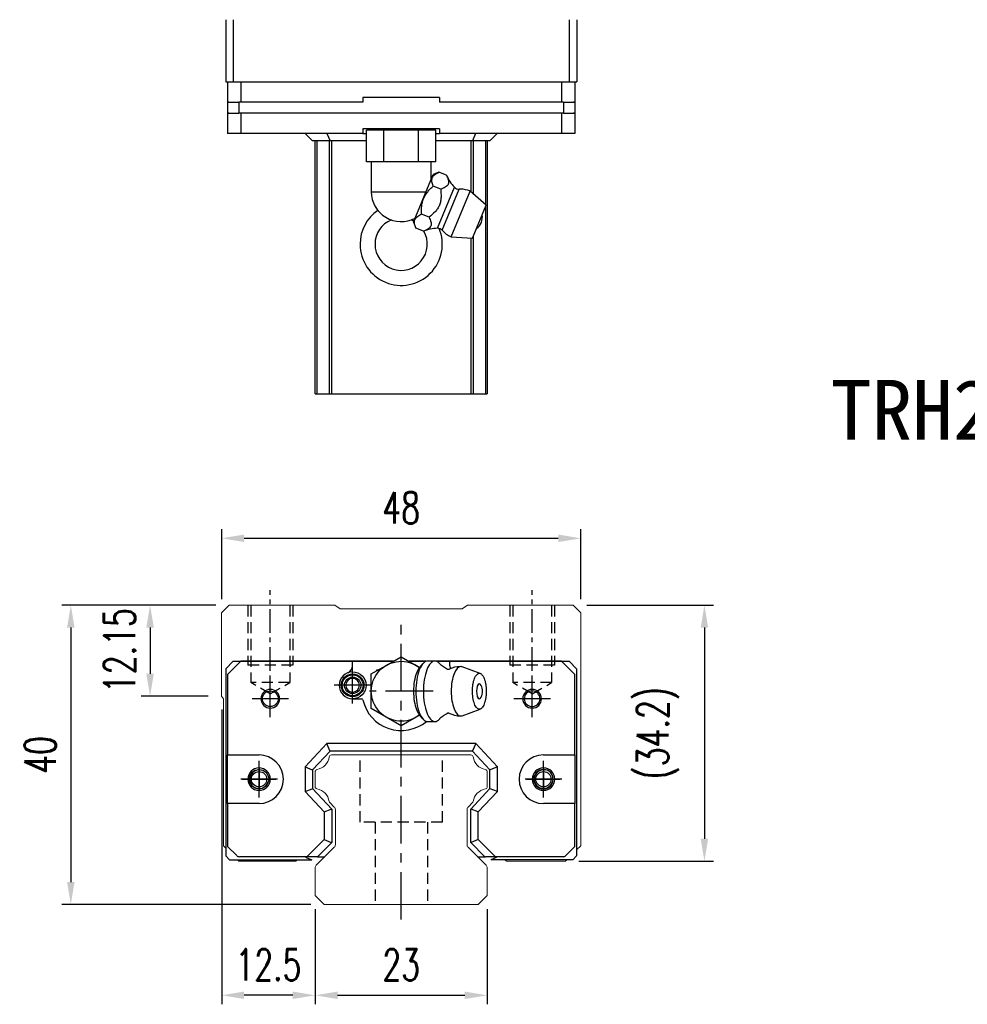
# Model space of a CAD drawing. Header units: millimetres. Extents: x 337 to 695, y 334 to 597.
# Tile 1 of 3: x 337 to 464, y 339 to 471. Entities that reach past the tile are written whole.
import ezdxf
from ezdxf.enums import TextEntityAlignment as Align

# ---------------------------------------------------------------- set-up
doc = ezdxf.new("R2010")
doc.units = ezdxf.units.MM
doc.header["$PDSIZE"] = -1
doc.linetypes.add('CENTER', pattern=[10.16, 6.35, -1.27, 1.27, -1.27])
doc.linetypes.add('DASHED', pattern=[0.75, 0.5, -0.25])
for name, color, linetype in [('2', 7, 'Continuous'), ('CHA', 7, 'Continuous'), ('CL', 1, 'CENTER'), ('DIM', 4, 'Continuous'), ('HID', 2, 'DASHED'), ('OUT', 3, 'Continuous'), ('中心線', 1, 'CENTER')]:
    doc.layers.add(name, color=color, linetype=linetype)
doc.styles.add('DIM-7', font='SIMPLEX.shx', dxfattribs={"width": 0.7, "bigfont": 'chineset.shx'})
doc.styles.add('T', font='kaiu.ttf')
doc.dimstyles.new('CNS', dxfattribs={"dimtxt": 3.5, "dimasz": 2.5, "dimexe": 1, "dimexo": 1.5, "dimgap": 0.09, "dimtad": 0, "dimdsep": 46, "dimtxsty": 'DIM-7', "dimcen": 0.09, "dimclrd": 1, "dimclre": 1, "dimclrt": 4, "dimadec": 0, "dimazin": 0, "dimtfac": 1, "dimtix": 1, "dimtmove": 2, "dimatfit": 3, "dimfxl": 1, "dimtvp": 0.971429, "dimtolj": 1, "dimarcsym": 0})

# ---------------------------------------------------------------- blocks, each defined once
blk = doc.blocks.new('*D20')
at = {"layer": 'DEFPOINTS', "color": 0}
for p in [(411.91, 401.48), (363.91, 391.54), (411.91, 391.54)]:
    blk.add_point(p, dxfattribs=at)
at = {"layer": 'DIM', "color": 7, "lineweight": -2}
for p, q in [((363.91, 393.34), (363.91, 402.68)), ((411.91, 393.34), (411.91, 402.68)), ((366.91, 401.48), (408.91, 401.48))]:
    blk.add_line(p, q, dxfattribs=at)
at = {"layer": 'DIM', "color": 7}
for points in [[(366.91, 401.98), (366.91, 400.98), (363.91, 401.48)], [(408.91, 401.98), (408.91, 400.98), (411.91, 401.48)]]:
    blk.add_solid(points, dxfattribs=at)
at = {"layer": 'DIM', "color": 7, "insert": (387.91, 405.56), "char_height": 4.2, "attachment_point": 5, "style": 'DIM-7'}
blk.add_mtext('\\A1;48', dxfattribs=at)
blk = doc.blocks.new('*D21')
at = {"layer": 'DEFPOINTS', "color": 0}
for p in [(364.91, 392.54), (354.34, 380.39), (363.91, 380.39)]:
    blk.add_point(p, dxfattribs=at)
at = {"layer": 'DIM', "color": 7, "lineweight": -2}
for p, q in [((363.11, 392.54), (353.14, 392.54)), ((354.34, 389.54), (354.34, 383.39)), ((362.11, 380.39), (353.14, 380.39))]:
    blk.add_line(p, q, dxfattribs=at)
at = {"layer": 'DIM', "color": 7}
for points in [[(353.84, 389.54), (354.84, 389.54), (354.34, 392.54)], [(353.84, 383.39), (354.84, 383.39), (354.34, 380.39)]]:
    blk.add_solid(points, dxfattribs=at)
at = {"layer": 'DIM', "color": 7, "insert": (350.26, 386.47), "char_height": 4.2, "attachment_point": 5, "rotation": 90, "style": 'DIM-7'}
blk.add_mtext('\\A1;12.15', dxfattribs=at)
blk = doc.blocks.new('*D22')
at = {"layer": 'DEFPOINTS', "color": 0}
for p in [(364.91, 392.54), (343.74, 352.54), (377.62, 352.54)]:
    blk.add_point(p, dxfattribs=at)
at = {"layer": 'DIM', "color": 7, "lineweight": -2}
for p, q in [((363.11, 392.54), (342.54, 392.54)), ((343.74, 389.54), (343.74, 355.54)), ((375.82, 352.54), (342.54, 352.54))]:
    blk.add_line(p, q, dxfattribs=at)
at = {"layer": 'DIM', "color": 7}
for points in [[(343.24, 389.54), (344.24, 389.54), (343.74, 392.54)], [(343.24, 355.54), (344.24, 355.54), (343.74, 352.54)]]:
    blk.add_solid(points, dxfattribs=at)
at = {"layer": 'DIM', "color": 7, "insert": (339.66, 372.54), "char_height": 4.2, "attachment_point": 5, "rotation": 90, "style": 'DIM-7'}
blk.add_mtext('\\A1;40', dxfattribs=at)
blk = doc.blocks.new('*D23')
at = {"layer": 'DEFPOINTS', "color": 0}
for p in [(410.91, 392.54), (409.86, 358.34), (428.44, 358.34)]:
    blk.add_point(p, dxfattribs=at)
at = {"layer": 'DIM', "color": 7, "lineweight": -2}
for p, q in [((412.71, 392.54), (429.64, 392.54)), ((428.44, 389.54), (428.44, 361.34)), ((411.66, 358.34), (429.64, 358.34))]:
    blk.add_line(p, q, dxfattribs=at)
at = {"layer": 'DIM', "color": 7}
for points in [[(427.94, 389.54), (428.94, 389.54), (428.44, 392.54)], [(427.94, 361.34), (428.94, 361.34), (428.44, 358.34)]]:
    blk.add_solid(points, dxfattribs=at)
at = {"layer": 'DIM', "color": 7, "insert": (422.23, 375.44), "char_height": 4.2, "attachment_point": 5, "rotation": 90, "style": 'DIM-7'}
blk.add_mtext('\\A1;(34.2)', dxfattribs=at)
blk = doc.blocks.new('*D24')
at = {"layer": 'DEFPOINTS', "color": 0}
for p in [(376.41, 353.74), (399.41, 353.74), (399.41, 340.42)]:
    blk.add_point(p, dxfattribs=at)
at = {"layer": 'DIM', "color": 7, "lineweight": -2}
for p, q in [((376.41, 351.94), (376.41, 339.22)), ((399.41, 351.94), (399.41, 339.22)), ((379.41, 340.42), (396.41, 340.42))]:
    blk.add_line(p, q, dxfattribs=at)
at = {"layer": 'DIM', "color": 7}
for points in [[(379.41, 340.92), (379.41, 339.92), (376.41, 340.42)], [(396.41, 340.92), (396.41, 339.92), (399.41, 340.42)]]:
    blk.add_solid(points, dxfattribs=at)
at = {"layer": 'DIM', "color": 7, "insert": (387.91, 344.5), "char_height": 4.2, "attachment_point": 5, "style": 'DIM-7'}
blk.add_mtext('\\A1;23', dxfattribs=at)
blk = doc.blocks.new('*D25')
at = {"layer": 'DEFPOINTS', "color": 0}
for p in [(363.91, 380.39), (376.41, 353.74), (363.91, 340.42)]:
    blk.add_point(p, dxfattribs=at)
at = {"layer": 'DIM', "color": 7, "lineweight": -2}
for p, q in [((363.91, 378.59), (363.91, 339.22)), ((376.41, 351.94), (376.41, 339.22)), ((373.41, 340.42), (366.91, 340.42))]:
    blk.add_line(p, q, dxfattribs=at)
at = {"layer": 'DIM', "color": 7}
for points in [[(366.91, 340.92), (366.91, 339.92), (363.91, 340.42)], [(373.41, 340.92), (373.41, 339.92), (376.41, 340.42)]]:
    blk.add_solid(points, dxfattribs=at)
at = {"layer": 'DIM', "color": 7, "insert": (370.16, 344.5), "char_height": 4.2, "attachment_point": 5, "style": 'DIM-7'}
blk.add_mtext('\\A1;12.5', dxfattribs=at)

msp = doc.modelspace()

# ---------------------------------------------------------------- linework, layer by layer
at = {"color": 7, "linetype": 'Continuous', "lineweight": 25}
for p, q in [((364.467, 470.77), (364.467, 462.47)), ((365.467, 470.77), (365.467, 462.47)), ((410.367, 470.77), (410.367, 462.47)), ((411.367, 470.77), (411.367, 462.47)), ((364.467, 462.47), (365.467, 462.47)), ((364.681, 462.47), (364.681, 459.77)), ((365.467, 462.47), (410.367, 462.47)), ((366.463, 462.47), (366.463, 459.77)), ((409.348, 462.47), (409.348, 459.77)), ((410.367, 462.47), (411.367, 462.47)), ((411.131, 462.47), (411.131, 459.77)), ((364.852, 459.77), (364.681, 459.77)), ((364.706, 459.77), (364.706, 458.27)), ((364.706, 459.77), (366.206, 459.77)), ((366.206, 459.77), (366.206, 458.27)), ((366.206, 459.77), (366.212, 459.77)), ((366.463, 459.77), (366.212, 459.77)), ((382.785, 459.77), (366.463, 459.77)), ((382.785, 460.37), (382.785, 459.77)), ((393.027, 460.37), (382.785, 460.37)), ((393.027, 460.37), (393.027, 459.77)), ((409.348, 459.77), (393.027, 459.77)), ((409.6, 459.77), (409.348, 459.77)), ((409.6, 459.77), (409.606, 459.77)), ((409.606, 459.77), (409.606, 458.27)), ((409.606, 459.77), (411.106, 459.77)), ((411.131, 459.77), (410.959, 459.77)), ((411.106, 459.77), (411.106, 458.27)), ((364.681, 458.27), (364.681, 455.57)), ((364.852, 458.27), (364.681, 458.27)), ((364.706, 458.27), (366.206, 458.27)), ((366.206, 458.27), (366.212, 458.27)), ((366.463, 458.27), (366.212, 458.27)), ((366.463, 458.27), (366.463, 455.57)), ((409.348, 458.27), (366.463, 458.27)), ((409.348, 458.27), (409.348, 455.57)), ((409.6, 458.27), (409.348, 458.27)), ((409.6, 458.27), (409.606, 458.27)), ((409.606, 458.27), (411.106, 458.27)), ((411.131, 458.27), (410.959, 458.27)), ((411.131, 458.27), (411.131, 455.57)), ((366.463, 455.57), (364.681, 455.57)), ((382.785, 455.57), (366.463, 455.57)), ((375.056, 455.57), (376.056, 454.57)), ((377.956, 455.57), (378.391, 454.57)), ((382.785, 456.17), (382.785, 455.57)), ((393.027, 456.17), (382.785, 456.17)), ((382.785, 455.57), (383.287, 455.57)), ((383.287, 451.79), (383.287, 455.99)), ((385.596, 455.99), (383.287, 455.99)), ((384.906, 456.17), (384.906, 455.99)), ((385.596, 451.79), (385.596, 455.99)), ((390.215, 455.99), (385.596, 455.99)), ((390.215, 451.79), (390.215, 455.99)), ((392.525, 455.99), (390.215, 455.99)), ((390.906, 455.99), (390.906, 456.17)), ((392.525, 451.79), (392.525, 455.99)), ((392.525, 455.57), (393.027, 455.57)), ((393.027, 456.17), (393.027, 455.57)), ((409.348, 455.57), (393.027, 455.57)), ((397.856, 455.57), (397.421, 454.57)), ((400.756, 455.57), (399.756, 454.57)), ((411.131, 455.57), (409.348, 455.57)), ((378.391, 454.57), (376.056, 454.57)), ((376.407, 420.77), (376.407, 454.57)), ((376.65, 454.57), (376.65, 420.77)), ((378.287, 454.57), (378.287, 420.77)), ((383.287, 454.57), (378.391, 454.57)), ((378.584, 454.57), (378.584, 420.77)), ((397.421, 454.57), (392.525, 454.57)), ((397.23, 454.57), (397.23, 447.772)), ((399.756, 454.57), (397.421, 454.57)), ((397.527, 454.57), (397.527, 447.514)), ((399.164, 454.57), (399.164, 446.095)), ((399.407, 454.57), (399.407, 420.77)), ((384.442, 451.79), (383.287, 451.79)), ((383.906, 451.79), (383.906, 447.79)), ((385.596, 451.79), (384.442, 451.79)), ((387.906, 451.79), (385.596, 451.79)), ((390.215, 451.79), (387.906, 451.79)), ((391.37, 451.79), (390.215, 451.79)), ((392.525, 451.79), (391.37, 451.79)), ((391.906, 449.409), (391.906, 451.79)), ((389.542, 443.703), (392.183, 450.077)), ((392.955, 450.397), (392.183, 450.077)), ((393.961, 449.981), (392.955, 450.397)), ((383.906, 447.79), (391.235, 447.79)), ((393.188, 448.114), (392.182, 448.53)), ((392.75, 442.902), (395.018, 448.375)), ((393.383, 442.633), (395.655, 448.118)), ((394.589, 441.775), (397.114, 447.872)), ((399.264, 446.007), (397.114, 447.872)), ((397.427, 441.573), (399.264, 446.007)), ((391.641, 444.38), (390.636, 444.797)), ((399.164, 445.765), (399.164, 420.77)), ((389.597, 443.835), (389.223, 444.013)), ((389.542, 443.703), (389.862, 442.93)), ((390.868, 442.513), (389.862, 442.93)), ((394.589, 441.775), (397.427, 441.573)), ((397.23, 441.587), (397.23, 420.77)), ((397.527, 441.814), (397.527, 420.77)), ((378.287, 420.77), (378.584, 420.77)), ((378.584, 420.77), (397.23, 420.77)), ((397.23, 420.77), (397.527, 420.77))]:
    msp.add_line(p, q, dxfattribs=at)
for centre, radius, start, end in [((399.437, 452.433), 6, 204.14016, 222.56053), ((387.906, 447.79), 4, 180, 297.76498), ((395.607, 448.916), 0.8, 222.56053, 273.41865), ((395.851, 444.823), 3.3, 90, 93.41865), ((395.851, 444.823), 3.3, 67.5, 90), ((387.907, 440.77), 5.5, 124.6522, 180), ((396.945, 444.371), 1.817, 304.10151, 10.89849), ((387.907, 440.77), 3.5, 112.10773, 180), ((387.907, 440.77), 5.5, 180, 22.51218), ((387.907, 440.77), 3.5, 180, 30.30152), ((393.006, 436.907), 6, 92.43947, 110.85002), ((392.784, 442.102), 0.8, 41.58135, 92.43947), ((395.851, 444.823), 3.3, 221.58135, 247.5)]:
    msp.add_arc(centre, radius, start, end, dxfattribs=at)
for points, knots in [([(392.182, 448.53), (392.097, 448.737), (392.034, 448.937), (391.998, 449.224), (391.995, 449.317), (392.013, 449.498), (392.034, 449.586), (392.134, 449.831), (392.25, 449.971), (392.56, 450.212), (392.748, 450.311), (392.955, 450.397)], [0, 0, 0, 0, 0.25, 0.25, 0.375, 0.375, 0.5, 0.5, 0.75, 0.75, 1, 1, 1, 1]), ([(393.961, 449.981), (394.055, 449.77), (394.143, 449.561), (394.22, 449.257), (394.235, 449.157), (394.236, 448.968), (394.221, 448.878), (394.152, 448.713), (394.099, 448.637), (393.965, 448.503), (393.884, 448.444), (393.614, 448.282), (393.404, 448.196), (393.188, 448.114)], [0, 0, 0, 0, 0.25, 0.25, 0.375, 0.375, 0.5, 0.5, 0.625, 0.625, 0.75, 0.75, 1, 1, 1, 1]), ([(390.636, 444.797), (390.611, 445.147), (390.61, 445.5), (390.691, 446.203), (390.773, 446.544), (390.976, 447.033), (391.057, 447.192), (391.237, 447.494), (391.338, 447.637), (391.557, 447.913), (391.675, 448.045), (391.922, 448.297), (392.05, 448.416), (392.182, 448.53)], [0, 0, 0, 0, 0.25, 0.25, 0.5, 0.5, 0.625, 0.625, 0.75, 0.75, 0.875, 0.875, 1, 1, 1, 1]), ([(393.188, 448.114), (393.221, 447.757), (393.248, 447.397), (393.228, 446.862), (393.211, 446.684), (393.144, 446.33), (393.094, 446.157), (392.957, 445.829), (392.87, 445.67), (392.668, 445.373), (392.554, 445.236), (392.191, 444.844), (391.918, 444.61), (391.641, 444.38)], [0, 0, 0, 0, 0.25, 0.25, 0.375, 0.375, 0.5, 0.5, 0.625, 0.625, 0.75, 0.75, 1, 1, 1, 1]), ([(389.862, 442.93), (389.777, 443.136), (389.715, 443.337), (389.678, 443.623), (389.675, 443.717), (389.693, 443.897), (389.714, 443.985), (389.814, 444.23), (389.93, 444.37), (390.24, 444.612), (390.428, 444.711), (390.636, 444.797)], [0, 0, 0, 0, 0.25, 0.25, 0.375, 0.375, 0.5, 0.5, 0.75, 0.75, 1, 1, 1, 1]), ([(391.641, 444.38), (391.735, 444.17), (391.823, 443.96), (391.9, 443.656), (391.916, 443.556), (391.916, 443.367), (391.901, 443.278), (391.832, 443.112), (391.779, 443.036), (391.646, 442.903), (391.565, 442.844), (391.294, 442.682), (391.084, 442.596), (390.868, 442.513)], [0, 0, 0, 0, 0.25, 0.25, 0.375, 0.375, 0.5, 0.5, 0.625, 0.625, 0.75, 0.75, 1, 1, 1, 1]), ([(376.407, 420.77), (376.409, 420.77), (376.433, 420.77), (376.525, 420.77), (376.589, 420.77), (376.65, 420.77)], [0, 0, 0, 0, 0.5, 0.5, 1, 1, 1, 1]), ([(376.65, 420.77), (376.905, 420.77), (377.145, 420.77), (377.555, 420.77), (377.725, 420.77), (377.992, 420.77), (378.088, 420.77), (378.225, 420.77), (378.265, 420.77), (378.287, 420.77)], [0, 0, 0, 0, 0.25, 0.25, 0.5, 0.5, 0.75, 0.75, 1, 1, 1, 1]), ([(397.527, 420.77), (397.549, 420.77), (397.589, 420.77), (397.726, 420.77), (397.823, 420.77), (398.089, 420.77), (398.26, 420.77), (398.67, 420.77), (398.909, 420.77), (399.164, 420.77)], [0, 0, 0, 0, 0.25, 0.25, 0.5, 0.5, 0.75, 0.75, 1, 1, 1, 1]), ([(399.164, 420.77), (399.225, 420.77), (399.29, 420.77), (399.381, 420.77), (399.405, 420.77), (399.407, 420.77)], [0, 0, 0, 0, 0.5, 0.5, 1, 1, 1, 1])]:
    msp.add_open_spline(points, degree=3, knots=knots, dxfattribs=at)
at = {"layer": '2', "color": 7, "linetype": 'Continuous'}
for p, q in [((385.914, 384.506), (387.914, 385.661)), ((387.914, 385.661), (389.914, 384.506)), ((365.464, 385.042), (364.464, 384.042)), ((366.472, 385.042), (364.689, 383.268)), ((365.464, 385.042), (386.842, 385.042)), ((386.842, 385.042), (366.472, 385.042)), ((381.414, 384.457), (381.414, 385.042)), ((383.914, 383.351), (385.914, 384.506)), ((387.914, 385.042), (387.914, 385.042)), ((388.986, 385.042), (391.204, 385.042)), ((391.204, 385.042), (388.986, 385.042)), ((391.204, 385.042), (388.986, 385.042)), ((389.914, 384.506), (390.376, 384.239)), ((390.777, 384.715), (390.321, 384.173)), ((392.423, 385.083), (391.422, 385.083)), ((392.64, 385.042), (410.364, 385.042)), ((409.357, 385.042), (392.64, 385.042)), ((394.414, 384.457), (394.414, 385.042)), ((398.484, 383.418), (396.038, 384.309)), ((411.139, 383.268), (409.357, 385.042)), ((410.364, 385.042), (411.364, 384.042)), ((364.464, 384.042), (364.464, 359.042)), ((364.689, 383.268), (364.689, 372.542)), ((383.914, 381.042), (383.914, 383.351)), ((384.664, 383.784), (384.664, 383.892)), ((384.664, 383.892), (384.851, 383.892)), ((411.139, 372.542), (411.139, 383.268)), ((411.364, 384.042), (411.364, 359.042)), ((383.914, 378.733), (383.914, 381.042)), ((381.414, 380.042), (382.598, 380.042)), ((385.914, 377.578), (383.914, 378.733)), ((387.914, 376.423), (385.914, 377.578)), ((389.914, 377.578), (387.914, 376.423)), ((390.376, 377.845), (389.914, 377.578)), ((390.321, 377.911), (390.777, 377.369)), ((396.038, 377.775), (398.484, 378.666)), ((391.422, 377.001), (392.423, 377.001)), ((377.965, 374.042), (375.064, 370.932)), ((378.378, 373.092), (377.965, 374.042)), ((397.864, 374.042), (377.965, 374.042)), ((397.864, 374.042), (397.451, 373.092)), ((400.764, 370.932), (397.864, 374.042)), ((364.689, 372.542), (368.903, 372.542)), ((364.689, 366.042), (364.689, 372.542)), ((378.399, 373.042), (376.064, 370.538)), ((378.399, 373.042), (378.378, 373.092)), ((397.429, 373.042), (378.399, 373.042)), ((397.429, 373.042), (397.451, 373.092)), ((399.764, 370.538), (397.429, 373.042)), ((406.926, 372.542), (411.139, 372.542)), ((411.139, 372.542), (411.139, 366.042)), ((375.064, 370.932), (375.064, 367.652)), ((375.064, 370.932), (376.014, 370.557)), ((376.064, 370.538), (376.014, 370.557)), ((376.064, 370.538), (376.064, 368.045)), ((399.764, 370.538), (399.814, 370.557)), ((399.764, 368.045), (399.764, 370.538)), ((400.764, 370.932), (399.814, 370.557)), ((400.764, 367.652), (400.764, 370.932)), ((375.064, 367.652), (376.014, 368.026)), ((375.064, 367.652), (377.614, 364.917)), ((376.064, 368.045), (376.014, 368.026)), ((376.064, 368.045), (378.614, 365.311)), ((397.214, 365.311), (399.764, 368.045)), ((398.214, 364.917), (400.764, 367.652)), ((399.764, 368.045), (399.814, 368.026)), ((400.764, 367.652), (399.814, 368.026)), ((364.689, 366.042), (364.689, 360.317)), ((368.903, 366.042), (364.689, 366.042)), ((411.139, 366.042), (406.926, 366.042)), ((411.139, 360.317), (411.139, 366.042)), ((377.614, 364.917), (378.564, 365.291)), ((377.614, 364.917), (377.614, 361.246)), ((378.614, 365.311), (378.564, 365.291)), ((378.614, 365.311), (378.614, 360.832)), ((397.214, 365.311), (397.264, 365.291)), ((397.214, 360.832), (397.214, 365.311)), ((398.214, 364.917), (397.264, 365.291)), ((398.214, 361.246), (398.214, 364.917)), ((377.614, 361.246), (375.31, 358.942)), ((378.614, 360.832), (376.724, 358.942)), ((377.614, 361.246), (378.564, 360.853)), ((378.614, 360.832), (378.564, 360.853)), ((397.214, 360.832), (397.264, 360.853)), ((399.104, 358.942), (397.214, 360.832)), ((398.214, 361.246), (397.264, 360.853)), ((400.518, 358.942), (398.214, 361.246)), ((364.689, 360.317), (365.918, 359.088)), ((409.911, 359.088), (411.139, 360.317)), ((364.964, 358.542), (364.464, 359.042)), ((364.964, 358.542), (375.942, 358.542)), ((375.31, 358.942), (366.271, 358.942)), ((375.103, 358.942), (375.205, 358.839)), ((375.205, 358.839), (375.942, 358.542)), ((376.654, 358.942), (375.31, 358.942)), ((376.724, 358.942), (376.654, 358.942)), ((376.724, 358.942), (377.439, 358.942)), ((377.439, 358.942), (377.708, 358.942)), ((398.107, 358.942), (398.404, 358.942)), ((398.404, 358.942), (399.104, 358.942)), ((399.104, 358.942), (399.175, 358.942)), ((400.518, 358.942), (399.175, 358.942)), ((400.623, 358.839), (399.886, 358.542)), ((410.864, 358.542), (399.886, 358.542)), ((409.557, 358.942), (400.518, 358.942)), ((400.726, 358.942), (400.623, 358.839)), ((410.864, 358.542), (411.364, 359.042))]:
    msp.add_line(p, q, dxfattribs=at)
at = {"layer": '2', "color": 7, "linetype": 'DASHED'}
for p, q in [((406.926, 370.592), (406.926, 370.592)), ((406.926, 367.992), (406.926, 367.992))]:
    msp.add_line(p, q, dxfattribs=at)
at = {"layer": '2', "color": 7, "linetype": 'Continuous', "extrusion": (0, 0, -1)}
for centre, radius, start, end in [((-387.914, 381.042), 4, 232.1994, 127.85546), ((-381.414, 381.842), 1.515, 270, 90), ((-381.414, 381.842), 1.4, 270, 90), ((-381.414, 381.842), 1.1, 270, 90), ((-381.414, 381.842), 1.8, 90, 270), ((-381.414, 381.842), 1.515, 90, 270), ((-381.414, 381.842), 1.4, 90, 270), ((-381.414, 381.842), 1.1, 90, 270), ((-370.414, 380.042), 1.05, 270, 90), ((-370.414, 380.042), 1.05, 90, 270), ((-368.903, 369.292), 1.3, 270, 90), ((-368.903, 369.292), 1.3, 90, 270)]:
    msp.add_arc(centre, radius, start, end, dxfattribs=at)
at = {"layer": '2', "color": 7, "linetype": 'Continuous'}
for centre, radius, start, end in [((380.414, 384.457), 1, 290.92483, 0), ((395.86, 381.042), 3.3, 90, 118.26666), ((395.414, 384.457), 1, 180, 204.07613), ((381.414, 381.842), 1.8, 90, 270), ((381.414, 381.842), 0.918, 90, 270), ((381.414, 381.842), 0.918, 270, 90), ((396.953, 381.042), 1.817, 334.63704, 25.36296), ((370.414, 380.042), 1.25, 90, 270), ((370.414, 380.042), 1.25, 270, 90), ((405.414, 380.042), 1.25, 90, 270), ((405.414, 380.042), 1.05, 90, 270), ((405.414, 380.042), 1.25, 270, 90), ((405.414, 380.042), 1.05, 270, 90), ((382.598, 379.842), 0.2, 12.71981, 90), ((387.914, 381.042), 5.25, 192.71981, 309.94443), ((395.86, 381.042), 3.3, 241.72374, 269.99834), ((368.903, 369.292), 3.25, 270, 90), ((406.926, 369.292), 3.25, 90, 270), ((368.903, 369.292), 1.5, 90, 270), ((368.903, 369.292), 1.5, 270, 90), ((406.926, 369.292), 1.5, 90, 270), ((406.926, 369.292), 1.3, 90, 270), ((406.926, 369.292), 1.5, 270, 90), ((406.926, 369.292), 1.3, 270, 90), ((366.271, 359.442), 0.5, 225, 270), ((409.557, 359.442), 0.5, 270, 315)]:
    msp.add_arc(centre, radius, start, end, dxfattribs=at)
msp.add_ellipse((398.354, 381.042), major_axis=(0, 1), ratio=0.382683, start_param=-0.6791612, end_param=3.8206669, dxfattribs=at)
for points, knots in [([(390.325, 384.174), (390.182, 384.004), (390.05, 383.769), (389.694, 382.84), (389.552, 381.944), (389.552, 381.042)], [0, 0, 0, 0, 0.3133047, 0.3133047, 1, 1, 1, 1]), ([(391.422, 385.083), (391.017, 385.083), (390.614, 384.648), (390.042, 383.152), (389.875, 382.1), (389.875, 381.042)], [0, 0, 0, 0, 0.5, 0.5, 1, 1, 1, 1]), ([(393.029, 384.756), (392.838, 384.969), (392.63, 385.083), (392.018, 385.083), (391.615, 384.648), (391.043, 383.152), (390.876, 382.1), (390.876, 381.042)], [0, 0, 0, 0, 0.204178, 0.204178, 0.602089, 0.602089, 1, 1, 1, 1]), ([(394.113, 383.95), (394.014, 384), (393.813, 384.111), (393.542, 384.294), (393.308, 384.482), (393.139, 384.641), (393.06, 384.726), (393.032, 384.759)], [0, 0, 0, 0, 0.2043584, 0.4374743, 0.6573003, 0.8634903, 1, 1, 1, 1]), ([(396.034, 384.309), (395.976, 384.331), (395.918, 384.342), (395.529, 384.342), (395.201, 383.986), (394.733, 382.765), (394.597, 381.906), (394.597, 381.042)], [0, 0, 0, 0, 0.0810935, 0.0810935, 0.5405467, 0.5405467, 1, 1, 1, 1]), ([(394.294, 383.947), (394.295, 383.947), (394.295, 383.948), (394.251, 383.93), (394.176, 383.927), (394.121, 383.944), (394.115, 383.946), (394.115, 383.947)], [0, 0, 0, 0, 0.0733162, 0.3263169, 0.6168838, 0.8870475, 1, 1, 1, 1]), ([(397.436, 381.042), (397.436, 380.885), (397.448, 380.571), (397.5, 380.118), (397.586, 379.7), (397.701, 379.334), (397.841, 379.034), (398.001, 378.81), (398.174, 378.673), (398.354, 378.626), (398.535, 378.673), (398.708, 378.81), (398.868, 379.034), (399.008, 379.334), (399.123, 379.7), (399.208, 380.118), (399.261, 380.571), (399.279, 381.042), (399.261, 381.513), (399.208, 381.966), (399.123, 382.384), (399.008, 382.75), (398.868, 383.05), (398.708, 383.274), (398.535, 383.411), (398.354, 383.457), (398.174, 383.411), (398.001, 383.274), (397.841, 383.05), (397.701, 382.75), (397.586, 382.384), (397.472, 381.829), (397.436, 381.355), (397.436, 381.042)], [0, 0, 0, 0, 0.0312594, 0.0625188, 0.0937782, 0.1250376, 0.156297, 0.1875564, 0.2188159, 0.2500753, 0.2813347, 0.3125941, 0.3438535, 0.3751129, 0.4063723, 0.4376317, 0.4688911, 0.5001505, 0.5314099, 0.5626693, 0.5939287, 0.6251882, 0.6564476, 0.687707, 0.7189664, 0.7502258, 0.7814852, 0.8127446, 0.844004, 0.8752634, 0.9065228, 0.9377822, 1, 1, 1, 1]), ([(389.552, 381.042), (389.552, 380.14), (389.694, 379.244), (390.05, 378.315), (390.182, 378.08), (390.325, 377.91)], [0, 0, 0, 0, 0.6866953, 0.6866953, 1, 1, 1, 1]), ([(389.875, 381.042), (389.875, 379.984), (390.042, 378.932), (390.614, 377.436), (391.017, 377.001), (391.422, 377.001)], [0, 0, 0, 0, 0.5, 0.5, 1, 1, 1, 1]), ([(390.876, 381.042), (390.876, 379.984), (391.043, 378.932), (391.615, 377.436), (392.018, 377.001), (392.631, 377.001), (392.838, 377.115), (393.029, 377.329)], [0, 0, 0, 0, 0.3978318, 0.3978318, 0.7956637, 0.7956637, 1, 1, 1, 1]), ([(394.597, 381.042), (394.597, 380.178), (394.733, 379.319), (395.201, 378.098), (395.529, 377.742), (395.918, 377.742), (395.976, 377.753), (396.034, 377.775)], [0, 0, 0, 0, 0.4594533, 0.4594533, 0.9189065, 0.9189065, 1, 1, 1, 1]), ([(393.033, 377.326), (393.049, 377.345), (393.113, 377.417), (393.266, 377.564), (393.502, 377.76), (393.787, 377.958), (394.003, 378.078), (394.113, 378.134)], [0, 0, 0, 0, 0.0852239, 0.2986763, 0.5272696, 0.7723838, 1, 1, 1, 1]), ([(394.115, 378.137), (394.116, 378.138), (394.126, 378.142), (394.189, 378.158), (394.263, 378.152), (394.301, 378.133), (394.298, 378.135), (394.298, 378.135)], [0, 0, 0, 0, 0.1544133, 0.4194337, 0.7435623, 0.9927018, 1, 1, 1, 1])]:
    msp.add_open_spline(points, degree=3, knots=knots, dxfattribs=at)
at = {"layer": 'CL', "color": 0, "ltscale": 0.5}
for p, q in [((370.414, 378.691), (370.414, 394.542)), ((405.414, 378.691), (405.414, 394.542))]:
    msp.add_line(p, q, dxfattribs=at)
at = {"layer": 'CL', "color": 7}
for p, q in [((387.914, 350.542), (387.914, 390.542)), ((381.414, 379.392), (381.414, 384.292)), ((370.414, 377.592), (370.414, 382.492)), ((383.864, 381.842), (378.964, 381.842)), ((405.414, 377.592), (405.414, 382.492)), ((392.164, 381.042), (383.664, 381.042)), ((372.864, 380.042), (367.964, 380.042)), ((407.864, 380.042), (402.964, 380.042)), ((368.903, 366.842), (368.903, 371.742)), ((406.926, 366.842), (406.926, 371.742)), ((371.353, 369.292), (366.453, 369.292)), ((409.376, 369.292), (404.476, 369.292))]:
    msp.add_line(p, q, dxfattribs=at)
at = {"layer": 'HID', "color": 0, "ltscale": 3}
for p, q in [((367.414, 392.542), (367.414, 384.542)), ((367.814, 392.542), (367.814, 382.192)), ((373.014, 392.542), (373.014, 382.192)), ((373.414, 392.542), (373.414, 384.542)), ((402.414, 392.542), (402.414, 384.542)), ((402.814, 392.542), (402.814, 382.192)), ((408.014, 392.542), (408.014, 382.192)), ((408.414, 392.542), (408.414, 384.542)), ((373.414, 384.542), (367.414, 384.542)), ((408.414, 384.542), (402.414, 384.542)), ((370.414, 380.691), (367.814, 382.192)), ((373.014, 382.192), (367.814, 382.192)), ((370.414, 380.69), (373.014, 382.192)), ((405.414, 380.691), (402.814, 382.192)), ((408.014, 382.192), (402.814, 382.192)), ((405.414, 380.69), (408.014, 382.192)), ((382.414, 363.542), (382.414, 372.542)), ((393.414, 363.542), (393.414, 372.542)), ((393.414, 363.542), (382.414, 363.542)), ((384.414, 363.542), (384.414, 352.542)), ((391.414, 363.542), (391.414, 352.542))]:
    msp.add_line(p, q, dxfattribs=at)
at = {"layer": 'OUT', "color": 0, "linetype": 'Continuous', "lineweight": 15}
for p, q in [((364.907, 392.542), (363.907, 391.542)), ((379.055, 392.542), (364.907, 392.542)), ((379.764, 392.042), (379.055, 392.542)), ((396.05, 392.042), (379.764, 392.042)), ((396.76, 392.542), (396.05, 392.042)), ((410.907, 392.542), (396.76, 392.542)), ((411.907, 391.542), (410.907, 392.542)), ((363.907, 391.542), (363.907, 387.042)), ((411.907, 360.392), (411.907, 391.542)), ((363.907, 387.042), (363.907, 380.392)), ((363.907, 380.392), (364.157, 380.017)), ((364.157, 380.017), (364.157, 360.392)), ((378.584, 372.542), (397.23, 372.542)), ((376.407, 368.301), (376.407, 370.281)), ((399.407, 370.281), (399.407, 368.301)), ((378.961, 365.568), (378.367, 366.162)), ((397.448, 366.162), (396.854, 365.568)), ((379.107, 360.549), (379.107, 365.215)), ((396.707, 365.214), (396.707, 360.549)), ((364.157, 360.392), (364.464, 360.085)), ((376.554, 357.788), (378.961, 360.195)), ((396.854, 360.195), (399.261, 357.788)), ((411.364, 359.849), (411.907, 360.392)), ((366.007, 358.542), (366.207, 358.342)), ((366.207, 358.342), (373.845, 358.342)), ((373.845, 358.342), (374.045, 358.542)), ((401.769, 358.542), (401.969, 358.342)), ((401.969, 358.342), (409.857, 358.342)), ((409.857, 358.342), (410.058, 358.542)), ((376.407, 353.742), (376.407, 357.434)), ((399.407, 357.434), (399.407, 353.742)), ((377.621, 352.542), (376.407, 353.742)), ((399.407, 353.742), (398.193, 352.542)), ((398.207, 352.542), (377.621, 352.542))]:
    msp.add_line(p, q, dxfattribs=at)
at = {"layer": 'OUT', "color": 7}
for centre in [(368.906, 369.292), (406.926, 369.292)]:
    msp.add_circle(centre, 1.025, dxfattribs=at)
at = {"layer": 'OUT', "color": 0, "linetype": 'Continuous', "lineweight": 15}
for centre, radius, start, end in [((378.584, 372.242), 0.3, 90, 171.61737), ((397.23, 372.242), 0.3, 8.38263, 90), ((376.265, 372.583), 2.044, 280.87121, 351.61737), ((399.549, 372.583), 2.044, 188.38263, 259.12879), ((376.707, 370.281), 0.3, 100.87121, 180.00001), ((399.107, 370.281), 0.3, 359.99999, 79.12879), ((376.707, 368.301), 0.3, 179.99999, 259.12866), ((376.265, 365.999), 2.044, 9.2089, 79.12866), ((399.549, 365.999), 2.044, 100.87134, 170.79109), ((399.107, 368.301), 0.3, 280.87134, 0.00001), ((378.579, 366.374), 0.3, 189.20891, 225), ((397.236, 366.374), 0.3, 315, 350.79109), ((378.607, 365.215), 0.5, 0, 45), ((397.207, 365.214), 0.5, 135, 180.00001), ((378.607, 360.549), 0.5, 315, 360), ((397.207, 360.549), 0.5, 179.99999, 225), ((376.907, 357.434), 0.5, 135, 180.00001), ((398.907, 357.435), 0.5, 360, 45)]:
    msp.add_arc(centre, radius, start, end, dxfattribs=at)
at = {"layer": 'OUT', "color": 7}
for centre in [(368.906, 369.292), (406.926, 369.292)]:
    msp.add_arc(centre, 1.25, 75, 345, dxfattribs=at)
at = {"layer": '中心線', "color": 7, "ltscale": 1.5}
for p, q in [((368.906, 370.842), (368.906, 367.742)), ((406.926, 370.842), (406.926, 367.742)), ((366.656, 369.292), (371.156, 369.292)), ((404.676, 369.292), (409.176, 369.292))]:
    msp.add_line(p, q, dxfattribs=at)

# ---------------------------------------------------------------- texts
at = {"layer": 'CHA', "color": 7, "style": 'T'}
msp.add_text('TRH25VE-ZN', height=8, dxfattribs=at).set_placement((472.55, 418.581), align=Align.MIDDLE)

# ---------------------------------------------------------------- dimensions: what is measured, and where the dimension line sits
at = {"layer": 'DIM', "color": 0}
for base, p1, p2, picture, middle in [((411.907, 401.485), (363.907, 391.542), (411.907, 391.542), '*D20', (387.907, 405.565)), ((363.907, 340.417), (376.407, 353.742), (363.907, 380.392), '*D25', (370.157, 344.497)), ((399.407, 340.417), (376.407, 353.742), (399.407, 353.742), '*D24', (387.907, 344.497))]:
    dim = msp.add_linear_dim(base=base, p1=p1, p2=p2, dimstyle='CNS', override={"dimscale": 1.2, "dimclrd": 7, "dimclre": 7, "dimclrt": 7}, dxfattribs=at)
    dim.commit()
    dim.dimension.update_dxf_attribs({"geometry": picture, "text_midpoint": middle})
for base, p2, picture, middle in [((354.343, 380.392), (363.907, 380.392), '*D21', (350.263, 386.467)), ((343.743, 352.542), (377.621, 352.542), '*D22', (339.663, 372.542))]:
    dim = msp.add_linear_dim(base=base, p1=(364.907, 392.542), p2=p2, angle=90, dimstyle='CNS', override={"dimscale": 1.2, "dimclrd": 7, "dimclre": 7, "dimclrt": 7}, dxfattribs=at)
    dim.commit()
    dim.dimension.update_dxf_attribs({"geometry": picture, "text_midpoint": middle})
dim = msp.add_linear_dim(base=(428.444, 358.342), p1=(410.907, 392.542), p2=(409.857, 358.342), angle=90, text='(<>)', dimstyle='CNS', override={"dimscale": 1.2, "dimclrd": 7, "dimclre": 7, "dimclrt": 7}, dxfattribs=at)
dim.commit()
dim.dimension.update_dxf_attribs({"geometry": '*D23', "text_midpoint": (422.227, 375.442)})

doc.saveas('drawing.dxf')
